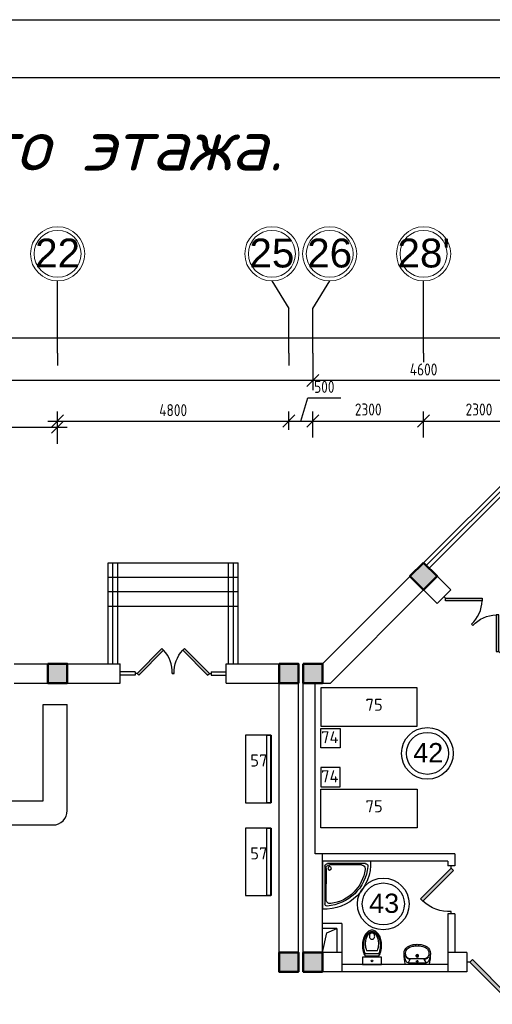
# Model space of a CAD drawing. Header units: millimetres. Extents: x 151654 to 877351, y 70322 to 154322.
# Tile 96 of 173: x 255485 to 265299, y 133862 to 154322. Entities that reach past the tile are written whole.
import ezdxf

# ---------------------------------------------------------------- set-up
doc = ezdxf.new("R2010")
doc.units = ezdxf.units.MM
doc.linetypes.add('ACAD_ISO04W100', pattern=[30, 24, -3, 0, -3])
for name, color, linetype in [('kolonn', 7, 'Continuous'), ('os', 253, 'Continuous'), ('su', 7, 'Continuous')]:
    doc.layers.add(name, color=color, linetype=linetype)
doc.layers.add('технологич.о', color=152, linetype='Continuous', lineweight=30)
doc.layers.add('ТХ', color=152, linetype='Continuous', lineweight=30)
doc.styles.add('GOST', font='isocpeur.ttf')
doc.styles.get("Standard").update_dxf_attribs({"font": 'arial.ttf'})
doc.styles.add('style1', font='isocpeui.ttf', dxfattribs={"height": 80})
doc.styles.add('ГОСТ 2.304', font='CS_Gost2304.shx')
doc.dimstyles.new('СПДС', dxfattribs={"dimscale": 100, "dimtxt": 2.5, "dimasz": 2.5, "dimexe": 2, "dimexo": 0.625, "dimgap": 1, "dimtad": 1, "dimdec": 0, "dimtxsty": 'ГОСТ 2.304', "dimblk": 'OBLIQUE', "dimblk1": 'OBLIQUE', "dimblk2": 'OBLIQUE', "dimcen": 2.5, "dimdle": 2, "dimadec": 0, "dimazin": 2, "dimtfac": 0.75, "dimtdec": 4, "dimtmove": 1, "dimatfit": 3, "dimfxl": 1, "dimtfill": 1, "dimtolj": 1, "dimarcsym": 1})

# ---------------------------------------------------------------- blocks, each defined once
blk = doc.blocks.new('ghsdd')
at = {"ltscale": 50, "true_color": 0x757575}
h = blk.add_hatch(color=8, dxfattribs=at)
h.paths.add_polyline_path([(0, 200), (-200, 200), (-200, 0), (0, 0)])
h.paths.add_polyline_path([(200, 0), (200, 200), (0, 200), (0, 0)])
h.paths.add_polyline_path([(0, 0), (-200, 0), (-200, -200), (0, -200)])
h.paths.add_polyline_path([(0, 0), (0, -200), (200, -200), (200, 0)])
at = {"lineweight": 50, "ltscale": 50}
blk.add_lwpolyline([(200, 200), (200, -200), (-200, -200), (-200, 200), (200, 200)], dxfattribs=at)
blk = doc.blocks.new('jfgjhsdf')
blk.add_hatch(color=1).paths.add_polyline_path([(-593, 731), (-637, 687), (0, 50), (44, 94)])
at = {"color": 1}
for p, q in [((0, 1000), (0, 950)), ((0, 50), (0, 0))]:
    blk.add_line(p, q, dxfattribs=at)
blk.add_lwpolyline([(0, 50), (-637, 687), (-593, 731), (44, 94), (0, 50)], dxfattribs=at)
blk.add_arc((-33, 130), 821, 87.662, 132.9147, dxfattribs=at)
blk = doc.blocks.new('_Oblique')
at = {"color": 0, "linetype": 'ByBlock', "lineweight": -2}
blk.add_line((-0.5, -0.5), (0.5, 0.5), dxfattribs=at)
blk = doc.blocks.new('*D1120')
at = {"color": 0, "lineweight": -2, "transparency": 16777216}
for p, q in [((253272, 145529), (253272, 146052)), ((256272, 145507), (256272, 146052)), ((253072, 145852), (256472, 145852))]:
    blk.add_line(p, q, dxfattribs=at)
at = {"color": 0, "lineweight": -2, "transparency": 16777216, "xscale": 250, "yscale": 250, "zscale": 250, "rotation": 180}
blk.add_blockref('_Oblique', (253272, 145852), dxfattribs=at)
at = {"color": 0, "lineweight": -2, "transparency": 16777216, "xscale": 250, "yscale": 250, "zscale": 250}
blk.add_blockref('_Oblique', (256272, 145852), dxfattribs=at)
at = {"color": 0, "transparency": 16777216, "insert": (254772, 146082), "char_height": 250, "attachment_point": 5, "style": 'ГОСТ 2.304', "bg_fill": 3, "box_fill_scale": 1.1, "bg_fill_color": 256, "bg_fill_true_color": 13158600, "bg_fill_transparency": 0}
blk.add_mtext('\\A1;3000', dxfattribs=at)
blk = doc.blocks.new('*D1121')
at = {"color": 0, "lineweight": -2, "transparency": 16777216}
for p, q in [((256272, 145507), (256272, 146183)), ((261072, 145799), (261072, 146183)), ((256072, 145983), (261272, 145983))]:
    blk.add_line(p, q, dxfattribs=at)
at = {"color": 0, "lineweight": -2, "transparency": 16777216, "xscale": 250, "yscale": 250, "zscale": 250, "rotation": 180}
blk.add_blockref('_Oblique', (256272, 145983), dxfattribs=at)
at = {"color": 0, "lineweight": -2, "transparency": 16777216, "xscale": 250, "yscale": 250, "zscale": 250}
blk.add_blockref('_Oblique', (261072, 145983), dxfattribs=at)
at = {"color": 0, "transparency": 16777216, "insert": (258672, 146208), "char_height": 250, "attachment_point": 5, "style": 'ГОСТ 2.304', "bg_fill": 3, "box_fill_scale": 1.1, "bg_fill_color": 256, "bg_fill_true_color": 13158600, "bg_fill_transparency": 0}
blk.add_mtext('\\A1;4800', dxfattribs=at)
blk = doc.blocks.new('*D1122')
at = {"color": 0, "lineweight": -2, "transparency": 16777216}
for p, q in [((261322, 145983), (261466, 146463)), ((261466, 146463), (262154, 146463)), ((261072, 145799), (261072, 146183)), ((261572, 145640), (261572, 146183)), ((260872, 145983), (261772, 145983))]:
    blk.add_line(p, q, dxfattribs=at)
at = {"color": 0, "lineweight": -2, "transparency": 16777216, "xscale": 250, "yscale": 250, "zscale": 250, "rotation": 180}
blk.add_blockref('_Oblique', (261072, 145983), dxfattribs=at)
at = {"color": 0, "lineweight": -2, "transparency": 16777216, "xscale": 250, "yscale": 250, "zscale": 250}
blk.add_blockref('_Oblique', (261572, 145983), dxfattribs=at)
at = {"color": 0, "transparency": 16777216, "insert": (261810, 146693), "char_height": 250, "attachment_point": 5, "style": 'ГОСТ 2.304', "bg_fill": 3, "box_fill_scale": 1.1, "bg_fill_color": 256, "bg_fill_true_color": 13158600, "bg_fill_transparency": 0}
blk.add_mtext('\\A1;500', dxfattribs=at)
blk = doc.blocks.new('*D1123')
at = {"color": 0, "lineweight": -2, "transparency": 16777216}
for p, q in [((261572, 145640), (261572, 146183)), ((263872, 145640), (263872, 146183)), ((261372, 145983), (264072, 145983))]:
    blk.add_line(p, q, dxfattribs=at)
at = {"color": 0, "lineweight": -2, "transparency": 16777216, "xscale": 250, "yscale": 250, "zscale": 250, "rotation": 180}
blk.add_blockref('_Oblique', (261572, 145983), dxfattribs=at)
at = {"color": 0, "lineweight": -2, "transparency": 16777216, "xscale": 250, "yscale": 250, "zscale": 250}
blk.add_blockref('_Oblique', (263872, 145983), dxfattribs=at)
at = {"color": 0, "transparency": 16777216, "insert": (262722, 146222), "char_height": 250, "attachment_point": 5, "style": 'ГОСТ 2.304', "bg_fill": 3, "box_fill_scale": 1.1, "bg_fill_color": 256, "bg_fill_true_color": 13158600, "bg_fill_transparency": 0}
blk.add_mtext('\\A1;2300', dxfattribs=at)
blk = doc.blocks.new('*D1124')
at = {"color": 0, "lineweight": -2, "transparency": 16777216}
for p, q in [((263872, 145640), (263872, 146183)), ((266172, 145635), (266172, 146183)), ((263672, 145983), (266372, 145983))]:
    blk.add_line(p, q, dxfattribs=at)
at = {"color": 0, "lineweight": -2, "transparency": 16777216, "xscale": 250, "yscale": 250, "zscale": 250, "rotation": 180}
blk.add_blockref('_Oblique', (263872, 145983), dxfattribs=at)
at = {"color": 0, "lineweight": -2, "transparency": 16777216, "xscale": 250, "yscale": 250, "zscale": 250}
blk.add_blockref('_Oblique', (266172, 145983), dxfattribs=at)
at = {"color": 0, "transparency": 16777216, "insert": (265022, 146222), "char_height": 250, "attachment_point": 5, "style": 'ГОСТ 2.304', "bg_fill": 3, "box_fill_scale": 1.1, "bg_fill_color": 256, "bg_fill_true_color": 13158600, "bg_fill_transparency": 0}
blk.add_mtext('\\A1;2300', dxfattribs=at)
blk = doc.blocks.new('*D1161')
at = {"color": 0, "lineweight": -2, "transparency": 16777216}
for p, q in [((261572, 147332), (261572, 146622)), ((266172, 147332), (266172, 146622)), ((266372, 146822), (261372, 146822))]:
    blk.add_line(p, q, dxfattribs=at)
at = {"color": 0, "lineweight": -2, "transparency": 16777216, "xscale": 250, "yscale": 250, "zscale": 250, "rotation": 180}
blk.add_blockref('_Oblique', (261572, 146822), dxfattribs=at)
at = {"color": 0, "lineweight": -2, "transparency": 16777216, "xscale": 250, "yscale": 250, "zscale": 250}
blk.add_blockref('_Oblique', (266172, 146822), dxfattribs=at)
at = {"color": 0, "transparency": 16777216, "insert": (263872, 147054), "char_height": 250, "attachment_point": 5, "style": 'ГОСТ 2.304', "bg_fill": 3, "box_fill_scale": 1.1, "bg_fill_color": 256, "bg_fill_true_color": 13158600, "bg_fill_transparency": 0}
blk.add_mtext('\\A1;4600', dxfattribs=at)
blk = doc.blocks.new('*D1162')
at = {"color": 0, "lineweight": -2, "transparency": 16777216}
for p, q in [((247972, 147332), (247972, 146622)), ((261572, 147332), (261572, 146622)), ((261772, 146822), (247772, 146822))]:
    blk.add_line(p, q, dxfattribs=at)
at = {"color": 0, "lineweight": -2, "transparency": 16777216, "xscale": 250, "yscale": 250, "zscale": 250, "rotation": 180}
blk.add_blockref('_Oblique', (247972, 146822), dxfattribs=at)
at = {"color": 0, "lineweight": -2, "transparency": 16777216, "xscale": 250, "yscale": 250, "zscale": 250}
blk.add_blockref('_Oblique', (261572, 146822), dxfattribs=at)
at = {"color": 0, "transparency": 16777216, "insert": (254772, 147060), "char_height": 250, "attachment_point": 5, "style": 'ГОСТ 2.304', "bg_fill": 3, "box_fill_scale": 1.1, "bg_fill_color": 256, "bg_fill_true_color": 13158600, "bg_fill_transparency": 0}
blk.add_mtext('\\A1;13600', dxfattribs=at)
blk = doc.blocks.new('*D1171')
at = {"color": 0, "lineweight": -2, "transparency": 16777216}
for p, q in [((210972, 147708), (298572, 147708)), ((211172, 147669), (211172, 147508)), ((298372, 147669), (298372, 147508))]:
    blk.add_line(p, q, dxfattribs=at)
at = {"color": 0, "lineweight": -2, "transparency": 16777216, "xscale": 250, "yscale": 250, "zscale": 250, "rotation": 180}
blk.add_blockref('_Oblique', (211172, 147708), dxfattribs=at)
at = {"color": 0, "lineweight": -2, "transparency": 16777216, "xscale": 250, "yscale": 250, "zscale": 250}
blk.add_blockref('_Oblique', (298372, 147708), dxfattribs=at)
at = {"color": 0, "transparency": 16777216, "insert": (254772, 147943), "char_height": 250, "attachment_point": 5, "style": 'ГОСТ 2.304', "bg_fill": 3, "box_fill_scale": 1.1, "bg_fill_color": 256, "bg_fill_true_color": 13158600, "bg_fill_transparency": 0}
blk.add_mtext('\\A1;87200', dxfattribs=at)
blk = doc.blocks.new('Podd_igl_as100x100')
for p, q in [((-54, 897), (-54, 104)), ((0, 1000), (0, 0)), ((-80, 808), (-80, 153)), ((0, 0), (-1000, 0)), ((-106, 50), (-891, 50)), ((-158, 74), (-799, 73))]:
    blk.add_line(p, q)
blk.add_circle((-152, 149), 37.8)
for centre, radius, start, end in [((-42, 42), 959, 87.5145, 182.4855), ((-22, 34), 914, 95.7508, 176.1666), ((-67, 71), 821, 97.4497, 172.9032), ((-160, 806), 80.2, 1.4931, 100.036), ((-109, 889), 55.4, 7.9715, 94.7418), ((-891, 93), 43.1, 176.352, 270.7469), ((-799, 157), 84.3, 169.7158, 269.999), ((-155, 149), 75.6, 267.8648, 3.2153), ((-107, 102), 52.6, 270.31, 1.996)]:
    blk.add_arc(centre, radius, start, end)
blk = doc.blocks.new('UM_8')
for p, q in [((244, 0), (-244, 0)), ((-182, -45), (-146, -110)), ((175, -30), (-175, -30)), ((142, -120), (-132, -120)), ((35, -180), (-35, -180)), ((27, -61), (-27, -61)), ((0, -88), (0, -34)), ((0, -145), (0, -215)), ((182, -45), (146, -110))]:
    blk.add_line(p, q)
for centre, radius in [((0, -180), 27), ((0, -61), 17), ((0, -180), 17)]:
    blk.add_circle(centre, radius)
for centre, radius, start, end in [((-244, 0), 0.5, 90, 167.3206), ((244, 0), 0.5, 12.6794, 90), ((894, -257), 1167, 167.3206, 178.6525), ((68, -206), 330, 154.5977, 180.3349), ((-104, -233), 138, 141.0504, 245.2718), ((-175, -90), 60, 90, 154.5977), ((-104, -233), 148, 141.0504, 147.7493), ((-139, -232), 123, 98.7111, 129.9424), ((-139, -232), 113, 86.1548, 129.9424), ((139, -232), 113, 50.0576, 93.8452), ((139, -232), 123, 50.0576, 81.2889), ((104, -233), 138, 294.7282, 38.9496), ((175, -90), 60, 25.4023, 90), ((104, -233), 148, 32.2507, 38.9496), ((-68, -206), 330, 359.6651, 25.4023), ((-894, -257), 1167, 1.3475, 12.6794), ((-104, -234), 169, 178.312, 234.1043), ((-273, -229), 0.5, 358.312, 358.6525), ((-27, -71), 347, 239.6448, 267.5368), ((-27, -71), 317, 244.8898, 267.5368), ((0, 80), 470, 265.1692, 274.8308), ((27, -71), 317, 272.4632, 300.3552), ((27, -71), 347, 272.4632, 300.3552), ((104, -234), 169, 305.8957, 1.688), ((273, -229), 0.5, 181.3475, 181.688), ((0, 80), 500, 265.1692, 274.8308)]:
    blk.add_arc(centre, radius, start, end)
blk = doc.blocks.new('UniTAZZ_3')
for p, q in [((-293, -112), (-293, 112)), ((-230, -144), (-230, 144)), ((-178, -144), (-178, 144)), ((-152, 200), (-152, -200)), ((0, 200), (-152, 200)), ((0, -200), (0, 200)), ((-152, -200), (0, -200))]:
    blk.add_line(p, q)
blk.add_circle((-76, 0), 17)
for centre, radius, start, end in [((-581, 0), 131, 146.9765, 180), ((-581, 0), 131, 180, 213.0235), ((-493, -57), 235, 122.5078, 146.9765), ((-564, 0), 117, 146.9765, 180), ((-575, 0), 87.7, 145.7058, 180), ((-575, 0), 87.7, 180, 214.2942), ((-485, -51), 211, 122.5078, 146.9765), ((-610, 0), 46, 153.6325, 180), ((-610, 0), 46, 180, 206.3675), ((-600, -5), 56.5, 129.8827, 153.6325), ((-507, -46), 170, 121.2723, 145.7058), ((-594, -12), 66, 109.092, 129.8827), ((-435, -148), 343, 104.7867, 122.5078), ((-590, -23), 78.1, 90, 109.092), ((-433, -133), 308, 104.7867, 122.5078), ((-462, -121), 257, 104.1209, 121.2723), ((-590, -23), 78.1, 70.908, 90), ((-586, -12), 66, 50.1173, 70.908), ((-580, -5), 56.5, 26.3675, 50.1173), ((-571, 0), 46, 0, 26.3675), ((-571, 0), 46, 333.6325, 0), ((-432, -238), 378, 90, 104.1209), ((-397, -291), 491, 90, 104.7867), ((-399, -261), 441, 90, 104.7867), ((-432, -238), 378, 75.8791, 90), ((-399, -261), 441, 75.2133, 90), ((-397, -291), 491, 75.2133, 90), ((-403, -121), 257, 64.7964, 75.8791), ((-365, -133), 308, 63.9053, 75.2133), ((-359, -148), 343, 58.1489, 75.2133), ((-493, 57), 235, 213.0235, 237.4922), ((-564, 0), 117, 180, 213.0235), ((-485, 51), 211, 213.0235, 237.4922), ((-600, 5), 56.5, 206.3675, 230.1173), ((-507, 47), 170, 214.2942, 238.7277), ((-594, 12), 66, 230.1173, 250.908), ((-435, 148), 343, 237.4922, 255.2133), ((-590, 24), 78.1, 250.908, 270), ((-433, 132), 308, 237.4922, 255.2133), ((-462, 121), 257, 238.7277, 255.8791), ((-590, 24), 78.1, 270, 289.092), ((-586, 12), 66, 289.092, 309.8827), ((-580, 5), 56.5, 309.8827, 333.6325), ((-432, 238), 378, 255.8791, 270), ((-397, 291), 491, 255.2133, 270), ((-399, 261), 441, 255.2133, 270), ((-432, 238), 378, 270, 284.1209), ((-399, 261), 441, 270, 284.7867), ((-397, 291), 491, 270, 284.7867), ((-403, 121), 257, 284.1209, 295.2036), ((-365, 132), 308, 284.7867, 296.0947), ((-359, 148), 343, 284.7867, 301.8511)]:
    blk.add_arc(centre, radius, start, end)
blk = doc.blocks.new('A$Cadfbf768')
at = {"layer": 'технологич.о', "ltscale": 2}
for points in [[(-1400, -90), (0, -90), (0, 0), (-1400, 0)], [(-1400, -2), (0, -2), (0, -527), (-1400, -527)]]:
    blk.add_lwpolyline(points, close=True, dxfattribs=at)

msp = doc.modelspace()

# ---------------------------------------------------------------- linework, layer by layer
for p, q in [((263872.2, 143038.4), (266172.2, 145338.4)), ((257322.2, 140938.4), (257322.2, 143038.4)), ((257322.2, 143038.4), (260022.2, 143038.4)), ((260022.2, 140938.4), (260022.2, 143038.4)), ((257322.2, 142738.4), (260022.2, 142738.4)), ((257322.2, 142438.4), (260022.2, 142438.4)), ((257322.2, 142138.4), (260022.2, 142138.4)), ((255972.2, 140088.4), (256472.2, 140088.4))]:
    msp.add_line(p, q)
at = {"color": 1}
for p, q in [((263928.8, 142981.8), (265945.9, 144999)), ((263985.3, 142925.3), (266002.5, 144942.4)), ((257422.2, 140938.4), (257422.2, 143038.4)), ((257522.2, 140938.4), (257522.2, 143038.4)), ((259822.2, 140938.4), (259822.2, 143038.4)), ((259922.2, 140938.4), (259922.2, 143038.4)), ((257880.2, 140773.6), (257572.2, 140773.6)), ((257880.2, 140773.6), (257880.2, 140703.2)), ((259464.2, 140773.6), (259772.2, 140773.6)), ((259464.2, 140773.6), (259464.2, 140703.2)), ((257880.2, 140703.2), (257572.2, 140703.2)), ((259464.2, 140703.2), (259772.2, 140703.2))]:
    msp.add_line(p, q, dxfattribs=at)
at = {"lineweight": 30}
for p, q in [((261772.2, 140938.4), (263872.2, 143038.4)), ((264437.9, 142472.7), (263872.2, 143038.4)), ((261937.9, 140538.4), (263872.2, 142472.7)), ((264155, 142189.9), (263872.2, 142472.7)), ((264155, 142189.9), (264437.9, 142472.7)), ((255372.2, 140938.4), (257572.2, 140938.4)), ((257572.2, 140538.4), (257572.2, 140938.4)), ((259772.2, 140538.4), (259772.2, 140938.4)), ((259772.2, 140938.4), (261272.2, 140938.4)), ((261272.2, 134538.4), (261272.2, 140938.4)), ((261372.2, 134538.4), (261372.2, 140938.4)), ((261372.2, 140938.4), (261772.2, 140938.4)), ((255372.2, 140538.4), (257572.2, 140538.4)), ((259772.2, 140538.4), (260872.2, 140538.4)), ((260872.2, 134538.4), (260872.2, 140538.4)), ((261622.2, 136988.4), (261622.2, 140538.4)), ((261622.2, 140538.4), (261937.9, 140538.4)), ((264522.2, 136988.4), (261622.2, 136988.4)), ((261772.2, 134938.4), (261772.2, 136988.4)), ((264522.2, 136988.4), (264522.2, 136738.4)), ((264372.2, 136838.4), (261772.2, 136838.4)), ((264372.2, 136838.4), (264372.2, 136738.4)), ((264522.2, 136738.4), (264372.2, 136738.4)), ((264522.2, 135738.4), (264372.2, 135738.4)), ((264372.2, 135738.4), (264372.2, 134538.4)), ((264522.2, 135738.4), (264522.2, 134938.4)), ((262172.2, 135538.4), (261772.2, 135538.4)), ((262172.2, 135538.4), (262172.2, 134538.4)), ((262072.2, 135438.4), (261772.2, 135438.4)), ((262072.2, 135438.4), (262072.2, 134938.4)), ((262172.2, 134938.4), (261772.2, 134938.4)), ((264772.2, 134938.4), (264372.2, 134938.4)), ((264772.2, 134938.4), (264772.2, 134538.4)), ((264372.2, 134688.4), (262172.2, 134688.4)), ((261272.2, 134538.4), (260872.2, 134538.4)), ((264772.2, 134538.4), (261372.2, 134538.4))]:
    msp.add_line(p, q, dxfattribs=at)
at = {"color": 6}
for p, q in [((255972.2, 138088.4), (255972.2, 140088.4)), ((256472.2, 137888.4), (256472.2, 140088.4)), ((253572.2, 138088.4), (255972.2, 138088.4)), ((253372.2, 137588.4), (256172.2, 137588.4))]:
    msp.add_line(p, q, dxfattribs=at)
at = {"color": 5, "lineweight": 30}
msp.add_lwpolyline([(201204.1, 70322.5), (201204.1, 154322.5), (320004.1, 154322.5), (320004.1, 70322.5)], close=True, dxfattribs=at)
msp.add_lwpolyline([(205204.1, 71522.5), (205204.1, 153122.5), (318804.1, 153122.5), (318804.1, 71522.5)], close=True)
msp.add_lwpolyline([(261772.2, 134938.4), (261860.4, 135350.2), (262072.2, 135438.4)])
at = {"color": 1}
for centre, radius in [((263951.1, 139076.3), 537), ((263951.1, 139076.3), 437), ((263035.6, 135946.9), 537), ((263035.6, 135946.9), 437)]:
    msp.add_circle(centre, radius, dxfattribs=at)
at = {"color": 6}
msp.add_arc((256172.2, 137888.4), 300, 270, 0, dxfattribs=at)
at = {"layer": 'os'}
for p, q in [((256272.2, 147394.6), (256272.2, 148894.6)), ((263872.2, 147394.6), (263872.2, 148894.6)), ((261072.2, 147394.6), (261072.2, 148322.6)), ((261572.2, 147394.6), (261572.2, 148322.6))]:
    msp.add_line(p, q, dxfattribs=at)
at = {"layer": 'os', "linetype": 'ACAD_ISO04W100', "ltscale": 40}
for p, q in [((256272.2, 147394.6), (256272.2, 147135.6)), ((261072.2, 147394.6), (261072.2, 147135.6)), ((261572.2, 147394.6), (261572.2, 147135.6)), ((263872.2, 147394.6), (263872.2, 147135.6))]:
    msp.add_line(p, q, dxfattribs=at)
at = {"layer": 'os', "color": 0}
for points in [[(260722.2, 148894.6), (261072.2, 148322.6)], [(261572.2, 148322.6), (261922.2, 148894.6)]]:
    msp.add_lwpolyline(points, dxfattribs=at)
at = {"layer": 'os', "color": 0, "lineweight": 0}
for centre, radius in [((256272.2, 149457.1), 562.5), ((260722.2, 149457.1), 562.5), ((261922.2, 149457.1), 562.5), ((263872.2, 149457.1), 562.5), ((256272.2, 149457.1), 487.5), ((260722.2, 149457.1), 487.5), ((261922.2, 149457.1), 487.5), ((263872.2, 149457.1), 487.5)]:
    msp.add_circle(centre, radius, dxfattribs=at)
at = {"layer": 'ТХ', "ltscale": 10000}
for points in [[(261737.1, 139639.8), (263737.1, 139639.8), (263737.1, 140439.8), (261737.1, 140439.8)], [(261737.1, 139589.8), (262137.1, 139589.8), (262137.1, 139189.8), (261737.1, 139189.8)], [(261737.1, 138381.5), (262137.1, 138381.5), (262137.1, 138781.5), (261737.1, 138781.5)], [(261737.1, 138331.5), (263737.1, 138331.5), (263737.1, 137531.5), (261737.1, 137531.5)]]:
    msp.add_lwpolyline(points, close=True, dxfattribs=at)

# ---------------------------------------------------------------- block references
for p, xscale, yscale, zscale, rotation in [((264296.5, 142331.3), 0.8461538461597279, 0.8461538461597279, 0.8461538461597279, 225.0000000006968), ((265463.2, 141164.6), -0.8461538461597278, 0.8461538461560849, 0.8461538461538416, 45.0000000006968), ((257880.2, 140738.4), 0.8123076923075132, 0.8123076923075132, 0.8123076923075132, 270), ((259464.2, 140738.4), -0.8123076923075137, 0.8123076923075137, 0.8123076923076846, 90), ((264772.2, 134738.4), -1.200000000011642, 1.200000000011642, 1.2, 270)]:
    msp.add_blockref('jfgjhsdf', p, dxfattribs=dict(xscale=xscale, yscale=yscale, zscale=zscale, rotation=rotation))
at = {"ltscale": 10000, "xscale": -1, "rotation": 270}
for p in [(260704.1, 139451.4), (260704.1, 137520.3)]:
    msp.add_blockref('A$Cadfbf768', p, dxfattribs=at)
at = {"xscale": -1, "rotation": 180}
msp.add_blockref('jfgjhsdf', (264447.2, 136738.4), dxfattribs=at)
at = {"layer": 'kolonn', "xscale": -1, "rotation": 315}
msp.add_blockref('ghsdd', (263872.2, 142755.5), dxfattribs=at)
at = {"layer": 'kolonn', "xscale": -1}
for p in [(256272.2, 140738.4), (261072.2, 140738.4), (261572.2, 140738.4), (261072.2, 134738.4), (261572.2, 134738.4)]:
    msp.add_blockref('ghsdd', p, dxfattribs=at)
at = {"layer": 'su', "xscale": -1}
for name, p, rotation in [('Podd_igl_as100x100', (261772.2, 136838.4), 270), ('UM_8', (263741.1, 134688.4), 180)]:
    msp.add_blockref(name, p, dxfattribs=dict(at, rotation=rotation))
at = {"layer": 'su', "rotation": 270}
msp.add_blockref('UniTAZZ_3', (262801.3, 134688.4), dxfattribs=at)

# ---------------------------------------------------------------- texts
for s, height, style, p in [('План 1-го этажа.', 1078.831, 'style1', (249367.7, 151187.4)), ('75', 250, 'GOST', (262666.4, 139960.5)), ('74', 250, 'GOST', (261743.9, 139287.5)), ('57', 250, 'GOST', (260272.5, 138803.1, -11.2)), ('74', 250, 'GOST', (261743.9, 138474.3)), ('75', 250, 'GOST', (262666.4, 137851.3)), ('57', 250, 'GOST', (260272.5, 136872, -11.2))]:
    msp.add_text(s, height=height, dxfattribs=dict(style=style)).set_placement(p)
at = {"ltscale": 50}
for s, p in [('22', (255805.5, 149173.5)), ('25', (260255.5, 149173.5)), ('26', (261455.5, 149173.5)), ("28'", (263330.8, 149173.5))]:
    msp.add_text(s, height=600, dxfattribs=at).set_placement(p)
at = {"color": 1}
for s, p in [('42', (263658, 138891.1)), ('43', (262742.5, 135761.8))]:
    msp.add_text(s, height=400, dxfattribs=at).set_placement(p)

# ---------------------------------------------------------------- next in the draw order: dimensions: what is measured, and where the dimension line sits
for base, p1, p2, picture, middle in [((298372.2, 147708.5), (211172.2, 147731.3), (298372.2, 147731.3), '*D1171', (254772.2, 147943.2)), ((256272.2, 145851.6), (253272.2, 145466.3), (256272.2, 145444.9), '*D1120', (254772.2, 146081.8))]:
    dim = msp.add_linear_dim(base=base, p1=p1, p2=p2, dimstyle='СПДС')
    dim.commit()
    dim.dimension.update_dxf_attribs({"geometry": picture, "text_midpoint": middle})

# ---------------------------------------------------------------- next in the draw order: dimensions: what is measured, and where the dimension line sits
dim = msp.add_linear_dim(base=(261072.2, 145982.6), p1=(256272.2, 145444.9), p2=(261072.2, 145737), dimstyle='СПДС')
dim.commit()
dim.dimension.update_dxf_attribs({"geometry": '*D1121', "text_midpoint": (258672.2, 146207.6)})

# ---------------------------------------------------------------- next in the draw order: dimensions: what is measured, and where the dimension line sits
dim = msp.add_linear_dim(base=(261572.2, 145982.6), p1=(261072.2, 145737), p2=(261572.2, 145577.4), dimstyle='СПДС')
dim.commit()
dim.dimension.update_dxf_attribs({"geometry": '*D1122', "text_midpoint": (261566.2, 146692.9)})

# ---------------------------------------------------------------- next in the draw order: dimensions: what is measured, and where the dimension line sits
for base, p1, p2, picture, middle in [((261572.2, 146822.1), (266172.2, 147394.6), (261572.2, 147394.6), '*D1161', (263872.2, 147054.4)), ((263872.2, 145982.6), (261572.2, 145577.4), (263872.2, 145577.4), '*D1123', (262722.2, 146222.4))]:
    dim = msp.add_linear_dim(base=base, p1=p1, p2=p2, dimstyle='СПДС')
    dim.commit()
    dim.dimension.update_dxf_attribs({"geometry": picture, "text_midpoint": middle})

# ---------------------------------------------------------------- next in the draw order: dimensions: what is measured, and where the dimension line sits
for base, p1, p2, picture, middle in [((247972.2, 146822.1), (261572.2, 147394.6), (247972.2, 147394.6), '*D1162', (254772.2, 147059.6)), ((266172.2, 145982.6), (263872.2, 145577.4), (266172.2, 145572.7), '*D1124', (265022.2, 146222.4))]:
    dim = msp.add_linear_dim(base=base, p1=p1, p2=p2, dimstyle='СПДС')
    dim.commit()
    dim.dimension.update_dxf_attribs({"geometry": picture, "text_midpoint": middle})

doc.saveas('drawing.dxf')
